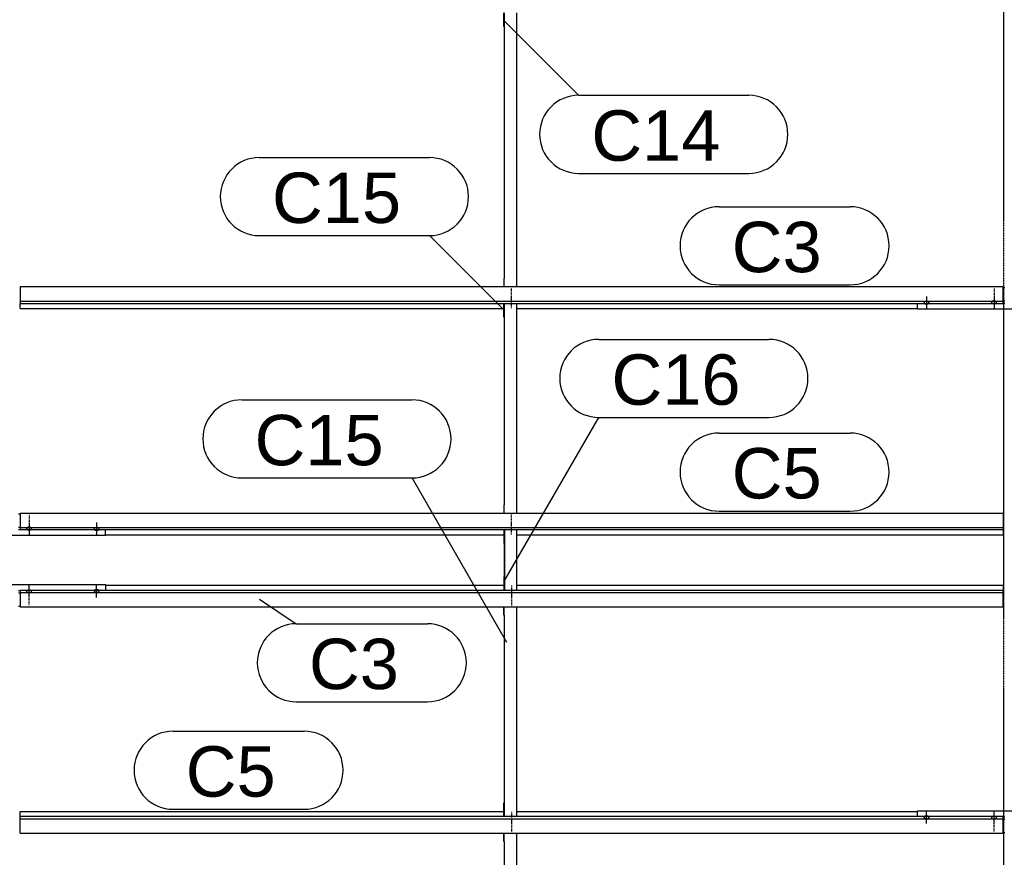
# Model space of a CAD drawing. Header units: millimetres. Extents: x -4888 to 73862, y -29046 to 15504.
# Tile 63 of 111: x 31501 to 35001, y 4238 to 7215. Entities that reach past the tile are written whole.
import ezdxf

# ---------------------------------------------------------------- set-up
doc = ezdxf.new("R2010")
doc.units = ezdxf.units.MM
doc.linetypes.add('DXK_LINE_DOT2', pattern=[3.9198, 1.9599, -1.9599])
doc.linetypes.add('DXK_LINE_DOT3', pattern=[5.9187, 2.979, -0.9799, 0.9799, -0.9799])
doc.styles.add('Arial', font='ARIAL.TTF', dxfattribs={"height": 0.2})

# ---------------------------------------------------------------- blocks, each defined once
blk = doc.blocks.new('Bolt-1953139-17964 - 1282')
at = {"color": 5, "linetype": 'DXK_LINE_DOT2'}
blk.add_line((31535, 5133.9), (31535, 5176.2), dxfattribs=at)
blk = doc.blocks.new('Bolt-1953139-18561 - 1282')
at = {"color": 5, "linetype": 'DXK_LINE_DOT2'}
blk.add_line((33250, 4369.8), (33250, 4327.5), dxfattribs=at)
blk = doc.blocks.new('Bolt-1953139-18585 - 1282')
at = {"color": 5, "linetype": 'DXK_LINE_DOT2'}
blk.add_line((33250, 5386.1), (33250, 5428.4), dxfattribs=at)
blk = doc.blocks.new('Bolt-1953139-17987 - 1282')
at = {"color": 5, "linetype": 'DXK_LINE_DOT2'}
blk.add_line((34965, 4329.6), (34965, 4371.9), dxfattribs=at)
blk = doc.blocks.new('Part-1953139-17135 - 1282')
at = {"color": 3, "linetype": 'Continuous'}
for p, q in [((31503, 5461.2), (34997, 5461.2)), ((31503, 5461.2), (31503, 5402.9)), ((34997, 5461.2), (34997, 5402.9)), ((31503, 5410.4), (34997, 5410.4)), ((31503, 5402.9), (34997, 5402.9)), ((34997, 5402.9), (34997, 5384.2)), ((31807, 5384.2), (33222, 5384.2)), ((33269, 5384.2), (34997, 5384.2))]:
    blk.add_line(p, q, dxfattribs=at)
blk = doc.blocks.new('Part-1953139-17134 - 1282')
at = {"color": 3, "linetype": 'Continuous'}
for p, q in [((34997, 6265.5), (31503, 6265.5)), ((31503, 6265.5), (31503, 6207.2)), ((34997, 6207.2), (34997, 6265.5)), ((31503, 6214.7), (34997, 6214.7)), ((31503, 6207.2), (34997, 6207.2)), ((31503, 6188.5), (31503, 6207.2)), ((31503, 6188.5), (33222, 6188.5)), ((33269, 6188.5), (34693, 6188.5))]:
    blk.add_line(p, q, dxfattribs=at)
blk = doc.blocks.new('Bolt-1953139-17540 - 1282')
at = {"color": 5, "linetype": 'Continuous'}
for p, q in [((31775, 5427.8), (31775, 5385.4)), ((31766.2, 5406.2), (31766, 5405.7)), ((31766, 5405.7), (31766, 5405.2)), ((31766, 5405.2), (31766, 5404.8)), ((31766, 5404.8), (31766.2, 5404.3)), ((31766.4, 5406.6), (31766.2, 5406.2)), ((31766.2, 5404.3), (31766.4, 5403.9)), ((31766.7, 5407.1), (31766.4, 5406.6)), ((31766.4, 5403.9), (31766.7, 5403.4)), ((31767.1, 5407.5), (31766.7, 5407.1)), ((31766.7, 5403.4), (31767.1, 5403)), ((31767.5, 5407.9), (31767.1, 5407.5)), ((31767.1, 5403), (31767.5, 5402.6)), ((31768, 5408.3), (31767.5, 5407.9)), ((31767.5, 5402.6), (31768, 5402.2)), ((31768.6, 5408.6), (31768, 5408.3)), ((31768, 5402.2), (31768.6, 5401.9)), ((31769.3, 5408.9), (31768.6, 5408.6)), ((31768.6, 5401.9), (31769.3, 5401.5)), ((31770, 5409.2), (31769.3, 5408.9)), ((31769.3, 5401.5), (31770, 5401.3)), ((31770.8, 5409.5), (31770, 5409.2)), ((31770, 5401.3), (31770.8, 5401)), ((31771.6, 5409.7), (31770.8, 5409.5)), ((31770.8, 5401), (31771.6, 5400.8)), ((31772.4, 5409.8), (31771.6, 5409.7)), ((31771.6, 5400.8), (31772.4, 5400.7)), ((31773.2, 5409.9), (31772.4, 5409.8)), ((31772.4, 5400.7), (31773.2, 5400.5)), ((31774.1, 5410), (31773.2, 5409.9)), ((31773.2, 5400.5), (31774.1, 5400.5)), ((31775, 5410), (31774.1, 5410)), ((31774.1, 5400.5), (31775, 5400.5)), ((31775.9, 5410), (31775, 5410)), ((31775, 5400.5), (31775.9, 5400.5)), ((31776.8, 5409.9), (31775.9, 5410)), ((31775.9, 5400.5), (31776.8, 5400.5)), ((31777.6, 5409.8), (31776.8, 5409.9)), ((31776.8, 5400.5), (31777.6, 5400.7)), ((31778.4, 5409.7), (31777.6, 5409.8)), ((31777.6, 5400.7), (31778.4, 5400.8)), ((31779.2, 5409.5), (31778.4, 5409.7)), ((31778.4, 5400.8), (31779.2, 5401)), ((31780, 5409.2), (31779.2, 5409.5)), ((31779.2, 5401), (31780, 5401.3)), ((31780.7, 5408.9), (31780, 5409.2)), ((31780, 5401.3), (31780.7, 5401.5)), ((31781.4, 5408.6), (31780.7, 5408.9)), ((31780.7, 5401.5), (31781.4, 5401.9)), ((31782, 5408.3), (31781.4, 5408.6)), ((31781.4, 5401.9), (31782, 5402.2)), ((31782.5, 5407.9), (31782, 5408.3)), ((31782, 5402.2), (31782.5, 5402.6)), ((31782.9, 5407.5), (31782.5, 5407.9)), ((31782.5, 5402.6), (31782.9, 5403)), ((31783.3, 5407.1), (31782.9, 5407.5)), ((31782.9, 5403), (31783.3, 5403.4)), ((31783.6, 5406.6), (31783.3, 5407.1)), ((31783.3, 5403.4), (31783.6, 5403.9)), ((31783.8, 5406.2), (31783.6, 5406.6)), ((31783.6, 5403.9), (31783.8, 5404.3)), ((31784, 5405.7), (31783.8, 5406.2)), ((31783.8, 5404.3), (31784, 5404.8)), ((31784, 5405.2), (31784, 5405.7)), ((31784, 5404.8), (31784, 5405.2))]:
    blk.add_line(p, q, dxfattribs=at)
blk = doc.blocks.new('Bolt-1953139-17989 - 1282')
at = {"color": 5, "linetype": 'Continuous'}
for p, q in [((34716.2, 4381.4), (34716, 4380.9)), ((34716, 4380.9), (34716, 4380.5)), ((34716, 4380.5), (34716, 4380)), ((34716, 4380), (34716.2, 4379.5)), ((34716.4, 4381.9), (34716.2, 4381.4)), ((34716.2, 4379.5), (34716.4, 4379.1)), ((34716.7, 4382.3), (34716.4, 4381.9)), ((34716.4, 4379.1), (34716.7, 4378.6)), ((34717.1, 4382.7), (34716.7, 4382.3)), ((34716.7, 4378.6), (34717.1, 4378.2)), ((34717.5, 4383.1), (34717.1, 4382.7)), ((34717.1, 4378.2), (34717.5, 4377.8)), ((34718, 4383.5), (34717.5, 4383.1)), ((34717.5, 4377.8), (34718, 4377.4)), ((34718.6, 4383.9), (34718, 4383.5)), ((34718, 4377.4), (34718.6, 4377.1)), ((34719.3, 4384.2), (34718.6, 4383.9)), ((34718.6, 4377.1), (34719.3, 4376.8)), ((34720, 4384.5), (34719.3, 4384.2)), ((34719.3, 4376.8), (34720, 4376.5)), ((34720.8, 4384.7), (34720, 4384.5)), ((34720, 4376.5), (34720.8, 4376.3)), ((34721.6, 4384.9), (34720.8, 4384.7)), ((34720.8, 4376.3), (34721.6, 4376.1)), ((34722.4, 4385.1), (34721.6, 4384.9)), ((34721.6, 4376.1), (34722.4, 4375.9)), ((34723.2, 4385.2), (34722.4, 4385.1)), ((34722.4, 4375.9), (34723.2, 4375.8)), ((34724.1, 4385.2), (34723.2, 4385.2)), ((34723.2, 4375.8), (34724.1, 4375.7)), ((34725, 4385.3), (34724.1, 4385.2)), ((34724.1, 4375.7), (34725, 4375.7)), ((34725, 4358), (34725, 4400.3)), ((34725.9, 4385.2), (34725, 4385.3)), ((34725, 4375.7), (34725.9, 4375.7)), ((34726.8, 4385.2), (34725.9, 4385.2)), ((34725.9, 4375.7), (34726.8, 4375.8)), ((34727.6, 4385.1), (34726.8, 4385.2)), ((34726.8, 4375.8), (34727.6, 4375.9)), ((34728.4, 4384.9), (34727.6, 4385.1)), ((34727.6, 4375.9), (34728.4, 4376.1)), ((34729.2, 4384.7), (34728.4, 4384.9)), ((34728.4, 4376.1), (34729.2, 4376.3)), ((34730, 4384.5), (34729.2, 4384.7)), ((34729.2, 4376.3), (34730, 4376.5)), ((34730.7, 4384.2), (34730, 4384.5)), ((34730, 4376.5), (34730.7, 4376.8)), ((34731.4, 4383.9), (34730.7, 4384.2)), ((34730.7, 4376.8), (34731.4, 4377.1)), ((34732, 4383.5), (34731.4, 4383.9)), ((34731.4, 4377.1), (34732, 4377.4)), ((34732.5, 4383.1), (34732, 4383.5)), ((34732, 4377.4), (34732.5, 4377.8)), ((34732.9, 4382.7), (34732.5, 4383.1)), ((34732.5, 4377.8), (34732.9, 4378.2)), ((34733.3, 4382.3), (34732.9, 4382.7)), ((34732.9, 4378.2), (34733.3, 4378.6)), ((34733.6, 4381.9), (34733.3, 4382.3)), ((34733.3, 4378.6), (34733.6, 4379.1)), ((34733.8, 4381.4), (34733.6, 4381.9)), ((34733.6, 4379.1), (34733.8, 4379.5)), ((34734, 4380.9), (34733.8, 4381.4)), ((34733.8, 4379.5), (34734, 4380)), ((34734, 4380.5), (34734, 4380.9)), ((34734, 4380), (34734, 4380.5))]:
    blk.add_line(p, q, dxfattribs=at)
blk = doc.blocks.new('Part-1953139-17127 - 1282')
at = {"color": 3, "linetype": 'Continuous'}
for p, q in [((31503, 4382.8), (31503, 4401.5)), ((31503, 4401.5), (33222, 4401.5)), ((31503, 4324.5), (31503, 4382.8)), ((34997, 4382.8), (31503, 4382.8)), ((31503, 4375.3), (34997, 4375.3)), ((33269, 4401.5), (34693, 4401.5)), ((34997, 4324.5), (34997, 4382.8)), ((31503, 4324.5), (34997, 4324.5))]:
    blk.add_line(p, q, dxfattribs=at)
blk = doc.blocks.new('GridLine-1953139-4951 - 1282')
at = {"color": 174, "linetype": 'DXK_LINE_DOT3'}
blk.add_line((35000, -1750), (35000, 12340), dxfattribs=at)
blk = doc.blocks.new('Part-1953139-17128 - 1282')
at = {"color": 3, "linetype": 'Continuous'}
for p, q in [((31503, 5187.1), (31503, 5128.8)), ((34997, 5187.1), (31503, 5187.1)), ((31807, 5205.8), (33222, 5205.8)), ((33269, 5205.8), (34997, 5205.8)), ((34997, 5205.8), (34997, 5187.1)), ((34997, 5128.8), (34997, 5187.1)), ((31503, 5179.6), (34997, 5179.6)), ((31503, 5128.8), (34997, 5128.8))]:
    blk.add_line(p, q, dxfattribs=at)
blk = doc.blocks.new('Part-1953139-17535 - 1282')
at = {"color": 3, "linetype": 'Continuous'}
for p, q in [((31497, 5458.8), (31503, 5458.8)), ((31193, 5381.8), (31193, 5402.9)), ((31497, 5412.2), (31503, 5412.2)), ((31497, 5403.7), (31503, 5403.7)), ((31807, 5381.8), (31807, 5402.9)), ((31807, 5381.8), (31193, 5381.8))]:
    blk.add_line(p, q, dxfattribs=at)
blk = doc.blocks.new('Bolt-1953139-17536 - 1282')
at = {"color": 5, "linetype": 'Continuous'}
for p, q in [((31535, 5426.3), (31535, 5384)), ((31526.2, 5407.5), (31526, 5407.1)), ((31526, 5407.1), (31526, 5406.6)), ((31526, 5406.6), (31526, 5406.1)), ((31526, 5406.1), (31526.2, 5405.7)), ((31526.4, 5408), (31526.2, 5407.5)), ((31526.2, 5405.7), (31526.4, 5405.2)), ((31526.7, 5408.4), (31526.4, 5408)), ((31526.4, 5405.2), (31526.7, 5404.8)), ((31527.1, 5408.9), (31526.7, 5408.4)), ((31526.7, 5404.8), (31527.1, 5404.3)), ((31527.5, 5409.3), (31527.1, 5408.9)), ((31527.1, 5404.3), (31527.5, 5403.9)), ((31528, 5409.6), (31527.5, 5409.3)), ((31527.5, 5403.9), (31528, 5403.6)), ((31528.6, 5410), (31528, 5409.6)), ((31528, 5403.6), (31528.6, 5403.2)), ((31529.3, 5410.3), (31528.6, 5410)), ((31528.6, 5403.2), (31529.3, 5402.9)), ((31530, 5410.6), (31529.3, 5410.3)), ((31529.3, 5402.9), (31530, 5402.6)), ((31530.8, 5410.8), (31530, 5410.6)), ((31530, 5402.6), (31530.8, 5402.4)), ((31531.6, 5411), (31530.8, 5410.8)), ((31530.8, 5402.4), (31531.6, 5402.2)), ((31532.4, 5411.2), (31531.6, 5411)), ((31531.6, 5402.2), (31532.4, 5402)), ((31533.2, 5411.3), (31532.4, 5411.2)), ((31532.4, 5402), (31533.2, 5401.9)), ((31534.1, 5411.4), (31533.2, 5411.3)), ((31533.2, 5401.9), (31534.1, 5401.8)), ((31535, 5411.4), (31534.1, 5411.4)), ((31534.1, 5401.8), (31535, 5401.8)), ((31535.9, 5411.4), (31535, 5411.4)), ((31535, 5401.8), (31535.9, 5401.8)), ((31536.8, 5411.3), (31535.9, 5411.4)), ((31535.9, 5401.8), (31536.8, 5401.9)), ((31537.6, 5411.2), (31536.8, 5411.3)), ((31536.8, 5401.9), (31537.6, 5402)), ((31538.4, 5411), (31537.6, 5411.2)), ((31537.6, 5402), (31538.4, 5402.2)), ((31539.2, 5410.8), (31538.4, 5411)), ((31538.4, 5402.2), (31539.2, 5402.4)), ((31540, 5410.6), (31539.2, 5410.8)), ((31539.2, 5402.4), (31540, 5402.6)), ((31540.7, 5410.3), (31540, 5410.6)), ((31540, 5402.6), (31540.7, 5402.9)), ((31541.4, 5410), (31540.7, 5410.3)), ((31540.7, 5402.9), (31541.4, 5403.2)), ((31542, 5409.6), (31541.4, 5410)), ((31541.4, 5403.2), (31542, 5403.6)), ((31542.5, 5409.3), (31542, 5409.6)), ((31542, 5403.6), (31542.5, 5403.9)), ((31542.9, 5408.9), (31542.5, 5409.3)), ((31542.5, 5403.9), (31542.9, 5404.3)), ((31543.3, 5408.4), (31542.9, 5408.9)), ((31542.9, 5404.3), (31543.3, 5404.8)), ((31543.6, 5408), (31543.3, 5408.4)), ((31543.3, 5404.8), (31543.6, 5405.2)), ((31543.8, 5407.5), (31543.6, 5408)), ((31543.6, 5405.2), (31543.8, 5405.7)), ((31544, 5407.1), (31543.8, 5407.5)), ((31543.8, 5405.7), (31544, 5406.1)), ((31544, 5406.6), (31544, 5407.1)), ((31544, 5406.1), (31544, 5406.6))]:
    blk.add_line(p, q, dxfattribs=at)
blk = doc.blocks.new('Bolt-1953139-17537 - 1282')
at = {"color": 5, "linetype": 'DXK_LINE_DOT2'}
blk.add_line((31535, 5456.1), (31535, 5413.8), dxfattribs=at)
blk = doc.blocks.new('Part-1953139-17752 - 1282')
at = {"color": 3, "linetype": 'Continuous'}
for p, q in [((34997, 6263), (35003, 6263)), ((34693, 6186.1), (34693, 6207.2)), ((34997, 6216.5), (35003, 6216.5)), ((34997, 6208), (35003, 6208)), ((35307, 6186.1), (35307, 6207.2)), ((35307, 6186.1), (34693, 6186.1))]:
    blk.add_line(p, q, dxfattribs=at)
blk = doc.blocks.new('Bolt-1953139-17753 - 1282')
at = {"color": 5, "linetype": 'Continuous'}
for p, q in [((34965, 6230.6), (34965, 6188.3)), ((34956.2, 6211.8), (34956, 6211.3)), ((34956, 6211.3), (34956, 6210.9)), ((34956, 6210.9), (34956, 6210.4)), ((34956, 6210.4), (34956.2, 6209.9)), ((34956.4, 6212.3), (34956.2, 6211.8)), ((34956.2, 6209.9), (34956.4, 6209.5)), ((34956.7, 6212.7), (34956.4, 6212.3)), ((34956.4, 6209.5), (34956.7, 6209)), ((34957.1, 6213.1), (34956.7, 6212.7)), ((34956.7, 6209), (34957.1, 6208.6)), ((34957.5, 6213.5), (34957.1, 6213.1)), ((34957.1, 6208.6), (34957.5, 6208.2)), ((34958, 6213.9), (34957.5, 6213.5)), ((34957.5, 6208.2), (34958, 6207.8)), ((34958.6, 6214.3), (34958, 6213.9)), ((34958, 6207.8), (34958.6, 6207.5)), ((34959.3, 6214.6), (34958.6, 6214.3)), ((34958.6, 6207.5), (34959.3, 6207.2)), ((34960, 6214.9), (34959.3, 6214.6)), ((34959.3, 6207.2), (34960, 6206.9)), ((34960.8, 6215.1), (34960, 6214.9)), ((34960, 6206.9), (34960.8, 6206.7)), ((34961.6, 6215.3), (34960.8, 6215.1)), ((34960.8, 6206.7), (34961.6, 6206.4)), ((34962.4, 6215.5), (34961.6, 6215.3)), ((34961.6, 6206.4), (34962.4, 6206.3)), ((34963.2, 6215.6), (34962.4, 6215.5)), ((34962.4, 6206.3), (34963.2, 6206.2)), ((34964.1, 6215.6), (34963.2, 6215.6)), ((34963.2, 6206.2), (34964.1, 6206.1)), ((34965, 6215.7), (34964.1, 6215.6)), ((34964.1, 6206.1), (34965, 6206.1)), ((34965.9, 6215.6), (34965, 6215.7)), ((34965, 6206.1), (34965.9, 6206.1)), ((34966.8, 6215.6), (34965.9, 6215.6)), ((34965.9, 6206.1), (34966.8, 6206.2)), ((34967.6, 6215.5), (34966.8, 6215.6)), ((34966.8, 6206.2), (34967.6, 6206.3)), ((34968.4, 6215.3), (34967.6, 6215.5)), ((34967.6, 6206.3), (34968.4, 6206.4)), ((34969.2, 6215.1), (34968.4, 6215.3)), ((34968.4, 6206.4), (34969.2, 6206.7)), ((34970, 6214.9), (34969.2, 6215.1)), ((34969.2, 6206.7), (34970, 6206.9)), ((34970.7, 6214.6), (34970, 6214.9)), ((34970, 6206.9), (34970.7, 6207.2)), ((34971.4, 6214.3), (34970.7, 6214.6)), ((34970.7, 6207.2), (34971.4, 6207.5)), ((34972, 6213.9), (34971.4, 6214.3)), ((34971.4, 6207.5), (34972, 6207.8)), ((34972.5, 6213.5), (34972, 6213.9)), ((34972, 6207.8), (34972.5, 6208.2)), ((34972.9, 6213.1), (34972.5, 6213.5)), ((34972.5, 6208.2), (34972.9, 6208.6)), ((34973.3, 6212.7), (34972.9, 6213.1)), ((34972.9, 6208.6), (34973.3, 6209)), ((34973.6, 6212.3), (34973.3, 6212.7)), ((34973.3, 6209), (34973.6, 6209.5)), ((34973.8, 6211.8), (34973.6, 6212.3)), ((34973.6, 6209.5), (34973.8, 6209.9)), ((34974, 6211.3), (34973.8, 6211.8)), ((34973.8, 6209.9), (34974, 6210.4)), ((34974, 6210.9), (34974, 6211.3)), ((34974, 6210.4), (34974, 6210.9))]:
    blk.add_line(p, q, dxfattribs=at)
blk = doc.blocks.new('Bolt-1953139-17754 - 1282')
at = {"color": 5, "linetype": 'DXK_LINE_DOT2'}
blk.add_line((34965, 6260.4), (34965, 6218.1), dxfattribs=at)
blk = doc.blocks.new('Bolt-1953139-17757 - 1282')
at = {"color": 5, "linetype": 'Continuous'}
for p, q in [((34725, 6232), (34725, 6189.7)), ((34716.2, 6210.5), (34716, 6210)), ((34716, 6210), (34716, 6209.5)), ((34716, 6209.5), (34716, 6209.1)), ((34716, 6209.1), (34716.2, 6208.6)), ((34716.4, 6210.9), (34716.2, 6210.5)), ((34716.2, 6208.6), (34716.4, 6208.1)), ((34716.7, 6211.4), (34716.4, 6210.9)), ((34716.4, 6208.1), (34716.7, 6207.7)), ((34717.1, 6211.8), (34716.7, 6211.4)), ((34716.7, 6207.7), (34717.1, 6207.3)), ((34717.5, 6212.2), (34717.1, 6211.8)), ((34717.1, 6207.3), (34717.5, 6206.9)), ((34718, 6212.6), (34717.5, 6212.2)), ((34717.5, 6206.9), (34718, 6206.5)), ((34718.6, 6212.9), (34718, 6212.6)), ((34718, 6206.5), (34718.6, 6206.1)), ((34719.3, 6213.2), (34718.6, 6212.9)), ((34718.6, 6206.1), (34719.3, 6205.8)), ((34720, 6213.5), (34719.3, 6213.2)), ((34719.3, 6205.8), (34720, 6205.5)), ((34720.8, 6213.7), (34720, 6213.5)), ((34720, 6205.5), (34720.8, 6205.3)), ((34721.6, 6213.9), (34720.8, 6213.7)), ((34720.8, 6205.3), (34721.6, 6205.1)), ((34722.4, 6214.1), (34721.6, 6213.9)), ((34721.6, 6205.1), (34722.4, 6204.9)), ((34723.2, 6214.2), (34722.4, 6214.1)), ((34722.4, 6204.9), (34723.2, 6204.8)), ((34724.1, 6214.3), (34723.2, 6214.2)), ((34723.2, 6204.8), (34724.1, 6204.8)), ((34725, 6214.3), (34724.1, 6214.3)), ((34724.1, 6204.8), (34725, 6204.7)), ((34725.9, 6214.3), (34725, 6214.3)), ((34725, 6204.7), (34725.9, 6204.8)), ((34726.8, 6214.2), (34725.9, 6214.3)), ((34725.9, 6204.8), (34726.8, 6204.8)), ((34727.6, 6214.1), (34726.8, 6214.2)), ((34726.8, 6204.8), (34727.6, 6204.9)), ((34728.4, 6213.9), (34727.6, 6214.1)), ((34727.6, 6204.9), (34728.4, 6205.1)), ((34729.2, 6213.7), (34728.4, 6213.9)), ((34728.4, 6205.1), (34729.2, 6205.3)), ((34730, 6213.5), (34729.2, 6213.7)), ((34729.2, 6205.3), (34730, 6205.5)), ((34730.7, 6213.2), (34730, 6213.5)), ((34730, 6205.5), (34730.7, 6205.8)), ((34731.4, 6212.9), (34730.7, 6213.2)), ((34730.7, 6205.8), (34731.4, 6206.1)), ((34732, 6212.6), (34731.4, 6212.9)), ((34731.4, 6206.1), (34732, 6206.5)), ((34732.5, 6212.2), (34732, 6212.6)), ((34732, 6206.5), (34732.5, 6206.9)), ((34732.9, 6211.8), (34732.5, 6212.2)), ((34732.5, 6206.9), (34732.9, 6207.3)), ((34733.3, 6211.4), (34732.9, 6211.8)), ((34732.9, 6207.3), (34733.3, 6207.7)), ((34733.6, 6210.9), (34733.3, 6211.4)), ((34733.3, 6207.7), (34733.6, 6208.1)), ((34733.8, 6210.5), (34733.6, 6210.9)), ((34733.6, 6208.1), (34733.8, 6208.6)), ((34734, 6210), (34733.8, 6210.5)), ((34733.8, 6208.6), (34734, 6209.1)), ((34734, 6209.5), (34734, 6210)), ((34734, 6209.1), (34734, 6209.5))]:
    blk.add_line(p, q, dxfattribs=at)
blk = doc.blocks.new('Part-1953139-17962 - 1282')
at = {"color": 3, "linetype": 'Continuous'}
for p, q in [((31193, 5187.1), (31193, 5208.2)), ((31193, 5208.2), (31807, 5208.2)), ((31497, 5186.3), (31503, 5186.3)), ((31807, 5208.2), (31807, 5187.1)), ((31497, 5177.8), (31503, 5177.8)), ((31497, 5131.2), (31503, 5131.2))]:
    blk.add_line(p, q, dxfattribs=at)
blk = doc.blocks.new('Bolt-1953139-17963 - 1282')
at = {"color": 5, "linetype": 'Continuous'}
for p, q in [((31526.2, 5184.3), (31526, 5183.9)), ((31526, 5183.9), (31526, 5183.4)), ((31526, 5183.4), (31526, 5182.9)), ((31526, 5182.9), (31526.2, 5182.5)), ((31526.4, 5184.8), (31526.2, 5184.3)), ((31526.2, 5182.5), (31526.4, 5182)), ((31526.7, 5185.2), (31526.4, 5184.8)), ((31526.4, 5182), (31526.7, 5181.6)), ((31527.1, 5185.7), (31526.7, 5185.2)), ((31526.7, 5181.6), (31527.1, 5181.1)), ((31527.5, 5186.1), (31527.1, 5185.7)), ((31527.1, 5181.1), (31527.5, 5180.7)), ((31528, 5186.4), (31527.5, 5186.1)), ((31527.5, 5180.7), (31528, 5180.4)), ((31528.6, 5186.8), (31528, 5186.4)), ((31528, 5180.4), (31528.6, 5180)), ((31529.3, 5187.1), (31528.6, 5186.8)), ((31528.6, 5180), (31529.3, 5179.7)), ((31530, 5187.4), (31529.3, 5187.1)), ((31530.8, 5187.6), (31530, 5187.4)), ((31531.6, 5187.8), (31530.8, 5187.6)), ((31532.4, 5188), (31531.6, 5187.8)), ((31533.2, 5188.1), (31532.4, 5188)), ((31534.1, 5188.2), (31533.2, 5188.1)), ((31535, 5188.2), (31534.1, 5188.2)), ((31535, 5163.7), (31535, 5206)), ((31535.9, 5188.2), (31535, 5188.2)), ((31536.8, 5188.1), (31535.9, 5188.2)), ((31537.6, 5188), (31536.8, 5188.1)), ((31538.4, 5187.8), (31537.6, 5188)), ((31539.2, 5187.6), (31538.4, 5187.8)), ((31540, 5187.4), (31539.2, 5187.6)), ((31540.7, 5187.1), (31540, 5187.4)), ((31541.4, 5186.8), (31540.7, 5187.1)), ((31540.7, 5179.7), (31541.4, 5180)), ((31542, 5186.4), (31541.4, 5186.8)), ((31541.4, 5180), (31542, 5180.4)), ((31542.5, 5186.1), (31542, 5186.4)), ((31542, 5180.4), (31542.5, 5180.7)), ((31542.9, 5185.7), (31542.5, 5186.1)), ((31542.5, 5180.7), (31542.9, 5181.1)), ((31543.3, 5185.2), (31542.9, 5185.7)), ((31542.9, 5181.1), (31543.3, 5181.6)), ((31543.6, 5184.8), (31543.3, 5185.2)), ((31543.3, 5181.6), (31543.6, 5182)), ((31543.8, 5184.3), (31543.6, 5184.8)), ((31543.6, 5182), (31543.8, 5182.5)), ((31544, 5183.9), (31543.8, 5184.3)), ((31543.8, 5182.5), (31544, 5182.9)), ((31544, 5183.4), (31544, 5183.9)), ((31544, 5182.9), (31544, 5183.4)), ((31529.3, 5179.7), (31530, 5179.4)), ((31530, 5179.4), (31530.8, 5179.2)), ((31530.8, 5179.2), (31531.6, 5179)), ((31531.6, 5179), (31532.4, 5178.8)), ((31532.4, 5178.8), (31533.2, 5178.7)), ((31533.2, 5178.7), (31534.1, 5178.6)), ((31534.1, 5178.6), (31535, 5178.6)), ((31535, 5178.6), (31535.9, 5178.6)), ((31535.9, 5178.6), (31536.8, 5178.7)), ((31536.8, 5178.7), (31537.6, 5178.8)), ((31537.6, 5178.8), (31538.4, 5179)), ((31538.4, 5179), (31539.2, 5179.2)), ((31539.2, 5179.2), (31540, 5179.4)), ((31540, 5179.4), (31540.7, 5179.7))]:
    blk.add_line(p, q, dxfattribs=at)
blk = doc.blocks.new('Bolt-1953139-17967 - 1282')
at = {"color": 5, "linetype": 'Continuous'}
for p, q in [((31766.2, 5185.7), (31766, 5185.2)), ((31766, 5185.2), (31766, 5184.8)), ((31766, 5184.8), (31766, 5184.3)), ((31766, 5184.3), (31766.2, 5183.8)), ((31766.4, 5186.1), (31766.2, 5185.7)), ((31766.2, 5183.8), (31766.4, 5183.4)), ((31766.7, 5186.6), (31766.4, 5186.1)), ((31766.4, 5183.4), (31766.7, 5182.9)), ((31767.1, 5187), (31766.7, 5186.6)), ((31766.7, 5182.9), (31767.1, 5182.5)), ((31767.5, 5187.4), (31767.1, 5187)), ((31767.1, 5182.5), (31767.5, 5182.1)), ((31768, 5187.8), (31767.5, 5187.4)), ((31767.5, 5182.1), (31768, 5181.7)), ((31768.6, 5188.1), (31768, 5187.8)), ((31768, 5181.7), (31768.6, 5181.4)), ((31769.3, 5188.5), (31768.6, 5188.1)), ((31768.6, 5181.4), (31769.3, 5181.1)), ((31770, 5188.7), (31769.3, 5188.5)), ((31769.3, 5181.1), (31770, 5180.8)), ((31770.8, 5189), (31770, 5188.7)), ((31770, 5180.8), (31770.8, 5180.5)), ((31771.6, 5189.2), (31770.8, 5189)), ((31770.8, 5180.5), (31771.6, 5180.3)), ((31772.4, 5189.3), (31771.6, 5189.2)), ((31771.6, 5180.3), (31772.4, 5180.2)), ((31773.2, 5189.5), (31772.4, 5189.3)), ((31772.4, 5180.2), (31773.2, 5180.1)), ((31774.1, 5189.5), (31773.2, 5189.5)), ((31773.2, 5180.1), (31774.1, 5180)), ((31775, 5189.5), (31774.1, 5189.5)), ((31775, 5162.2), (31775, 5204.6)), ((31775.9, 5189.5), (31775, 5189.5)), ((31776.8, 5189.5), (31775.9, 5189.5)), ((31775.9, 5180), (31776.8, 5180.1)), ((31777.6, 5189.3), (31776.8, 5189.5)), ((31776.8, 5180.1), (31777.6, 5180.2)), ((31778.4, 5189.2), (31777.6, 5189.3)), ((31777.6, 5180.2), (31778.4, 5180.3)), ((31779.2, 5189), (31778.4, 5189.2)), ((31778.4, 5180.3), (31779.2, 5180.5)), ((31780, 5188.7), (31779.2, 5189)), ((31779.2, 5180.5), (31780, 5180.8)), ((31780.7, 5188.5), (31780, 5188.7)), ((31780, 5180.8), (31780.7, 5181.1)), ((31781.4, 5188.1), (31780.7, 5188.5)), ((31780.7, 5181.1), (31781.4, 5181.4)), ((31782, 5187.8), (31781.4, 5188.1)), ((31781.4, 5181.4), (31782, 5181.7)), ((31782.5, 5187.4), (31782, 5187.8)), ((31782, 5181.7), (31782.5, 5182.1)), ((31782.9, 5187), (31782.5, 5187.4)), ((31782.5, 5182.1), (31782.9, 5182.5)), ((31783.3, 5186.6), (31782.9, 5187)), ((31782.9, 5182.5), (31783.3, 5182.9)), ((31783.6, 5186.1), (31783.3, 5186.6)), ((31783.3, 5182.9), (31783.6, 5183.4)), ((31783.8, 5185.7), (31783.6, 5186.1)), ((31783.6, 5183.4), (31783.8, 5183.8)), ((31784, 5185.2), (31783.8, 5185.7)), ((31783.8, 5183.8), (31784, 5184.3)), ((31784, 5184.8), (31784, 5185.2)), ((31784, 5184.3), (31784, 5184.8)), ((31774.1, 5180), (31775, 5180)), ((31775, 5180), (31775.9, 5180))]:
    blk.add_line(p, q, dxfattribs=at)
blk = doc.blocks.new('Part-1953139-17983 - 1282')
at = {"color": 3, "linetype": 'Continuous'}
for p, q in [((34693, 4382.8), (34693, 4403.9)), ((34693, 4403.9), (35307, 4403.9)), ((34997, 4382), (35003, 4382)), ((35307, 4403.9), (35307, 4382.8)), ((34997, 4373.5), (35003, 4373.5)), ((34997, 4327), (35003, 4327))]:
    blk.add_line(p, q, dxfattribs=at)
blk = doc.blocks.new('Bolt-1953139-17986 - 1282')
at = {"color": 5, "linetype": 'Continuous'}
for p, q in [((34956.2, 4380.1), (34956, 4379.6)), ((34956, 4379.6), (34956, 4379.1)), ((34956, 4379.1), (34956, 4378.7)), ((34956, 4378.7), (34956.2, 4378.2)), ((34956.4, 4380.5), (34956.2, 4380.1)), ((34956.2, 4378.2), (34956.4, 4377.7)), ((34956.7, 4381), (34956.4, 4380.5)), ((34956.4, 4377.7), (34956.7, 4377.3)), ((34957.1, 4381.4), (34956.7, 4381)), ((34956.7, 4377.3), (34957.1, 4376.9)), ((34957.5, 4381.8), (34957.1, 4381.4)), ((34957.1, 4376.9), (34957.5, 4376.5)), ((34958, 4382.2), (34957.5, 4381.8)), ((34957.5, 4376.5), (34958, 4376.1)), ((34958.6, 4382.5), (34958, 4382.2)), ((34958, 4376.1), (34958.6, 4375.7)), ((34959.3, 4382.8), (34958.6, 4382.5)), ((34958.6, 4375.7), (34959.3, 4375.4)), ((34960, 4383.1), (34959.3, 4382.8)), ((34959.3, 4375.4), (34960, 4375.1)), ((34960.8, 4383.3), (34960, 4383.1)), ((34960, 4375.1), (34960.8, 4374.9)), ((34961.6, 4383.6), (34960.8, 4383.3)), ((34962.4, 4383.7), (34961.6, 4383.6)), ((34963.2, 4383.8), (34962.4, 4383.7)), ((34964.1, 4383.9), (34963.2, 4383.8)), ((34965, 4383.9), (34964.1, 4383.9)), ((34965, 4359.4), (34965, 4401.7)), ((34965.9, 4383.9), (34965, 4383.9)), ((34966.8, 4383.8), (34965.9, 4383.9)), ((34967.6, 4383.7), (34966.8, 4383.8)), ((34968.4, 4383.6), (34967.6, 4383.7)), ((34969.2, 4383.3), (34968.4, 4383.6)), ((34970, 4383.1), (34969.2, 4383.3)), ((34969.2, 4374.9), (34970, 4375.1)), ((34970.7, 4382.8), (34970, 4383.1)), ((34970, 4375.1), (34970.7, 4375.4)), ((34971.4, 4382.5), (34970.7, 4382.8)), ((34970.7, 4375.4), (34971.4, 4375.7)), ((34972, 4382.2), (34971.4, 4382.5)), ((34971.4, 4375.7), (34972, 4376.1)), ((34972.5, 4381.8), (34972, 4382.2)), ((34972, 4376.1), (34972.5, 4376.5)), ((34972.9, 4381.4), (34972.5, 4381.8)), ((34972.5, 4376.5), (34972.9, 4376.9)), ((34973.3, 4381), (34972.9, 4381.4)), ((34972.9, 4376.9), (34973.3, 4377.3)), ((34973.6, 4380.5), (34973.3, 4381)), ((34973.3, 4377.3), (34973.6, 4377.7)), ((34973.8, 4380.1), (34973.6, 4380.5)), ((34973.6, 4377.7), (34973.8, 4378.2)), ((34974, 4379.6), (34973.8, 4380.1)), ((34973.8, 4378.2), (34974, 4378.7)), ((34974, 4379.1), (34974, 4379.6)), ((34974, 4378.7), (34974, 4379.1)), ((34960.8, 4374.9), (34961.6, 4374.7)), ((34961.6, 4374.7), (34962.4, 4374.5)), ((34962.4, 4374.5), (34963.2, 4374.4)), ((34963.2, 4374.4), (34964.1, 4374.4)), ((34964.1, 4374.4), (34965, 4374.3)), ((34965, 4374.3), (34965.9, 4374.4)), ((34965.9, 4374.4), (34966.8, 4374.4)), ((34966.8, 4374.4), (34967.6, 4374.5)), ((34967.6, 4374.5), (34968.4, 4374.7)), ((34968.4, 4374.7), (34969.2, 4374.9))]:
    blk.add_line(p, q, dxfattribs=at)
blk = doc.blocks.new('Bolt-1953139-18582 - 1282')
at = {"color": 5, "linetype": 'DXK_LINE_DOT2'}
blk.add_line((33250, 6190.4), (33250, 6232.7), dxfattribs=at)
blk = doc.blocks.new('Part-1953139-18560 - 1282')
at = {"color": 3, "linetype": 'Continuous'}
for p, q in [((33222, 4295), (33222, 4324.5)), ((33224, 4295), (33224, 4324.5)), ((33269, 3349.9), (33269, 4324.5)), ((33222, 4295), (33224, 4295)), ((33224, 4295), (33224, 3349.9)), ((33222, 3349.9), (33222, 3399.3)), ((33222, 3399.3), (33224, 3399.3))]:
    blk.add_line(p, q, dxfattribs=at)
blk = doc.blocks.new('Bolt-1953139-18562 - 1282')
at = {"color": 5, "linetype": 'DXK_LINE_DOT2'}
blk.add_line((33250, 4399.6), (33250, 4357.3), dxfattribs=at)
blk = doc.blocks.new('Part-1953139-18563 - 1282')
at = {"color": 3, "linetype": 'Continuous'}
for p, q in [((33222, 5099.2), (33222, 5128.8)), ((33224, 5099.2), (33224, 5128.8)), ((33269, 4382.8), (33269, 5128.8)), ((33222, 5099.2), (33224, 5099.2)), ((33224, 5099.2), (33224, 4382.8)), ((33222, 4382.8), (33222, 4432.1)), ((33222, 4432.1), (33224, 4432.1))]:
    blk.add_line(p, q, dxfattribs=at)
blk = doc.blocks.new('Bolt-1953139-18564 - 1282')
at = {"color": 5, "linetype": 'DXK_LINE_DOT2'}
blk.add_line((33250, 5174.1), (33250, 5131.8), dxfattribs=at)
blk = doc.blocks.new('Bolt-1953139-18565 - 1282')
at = {"color": 5, "linetype": 'DXK_LINE_DOT2'}
blk.add_line((33250, 5203.9), (33250, 5161.6), dxfattribs=at)
blk = doc.blocks.new('Part-1953139-18580 - 1282')
at = {"color": 3, "linetype": 'Continuous'}
for p, q in [((33222, 7190.7), (33222, 7240.1)), ((33224, 7240.1), (33224, 6295)), ((33269, 6265.5), (33269, 7240.1)), ((33224, 7190.7), (33222, 7190.7)), ((33224, 6295), (33222, 6295)), ((33222, 6295), (33222, 6265.5)), ((33224, 6265.5), (33224, 6295))]:
    blk.add_line(p, q, dxfattribs=at)
blk = doc.blocks.new('Bolt-1953139-18581 - 1282')
at = {"color": 5, "linetype": 'DXK_LINE_DOT2'}
blk.add_line((33250, 6220.2), (33250, 6262.5), dxfattribs=at)
blk = doc.blocks.new('Part-1953139-18583 - 1282')
at = {"color": 3, "linetype": 'Continuous'}
for p, q in [((33222, 6157.9), (33222, 6207.2)), ((33224, 6207.2), (33224, 5490.8)), ((33269, 5461.2), (33269, 6207.2)), ((33224, 6157.9), (33222, 6157.9)), ((33224, 5490.8), (33222, 5490.8)), ((33222, 5490.8), (33222, 5461.2)), ((33224, 5461.2), (33224, 5490.8))]:
    blk.add_line(p, q, dxfattribs=at)
blk = doc.blocks.new('Bolt-1953139-18584 - 1282')
at = {"color": 5, "linetype": 'DXK_LINE_DOT2'}
blk.add_line((33250, 5415.9), (33250, 5458.2), dxfattribs=at)
blk = doc.blocks.new('Part-1953139-18915 - 1282')
at = {"color": 3, "linetype": 'Continuous'}
for p, q in [((33222, 5402.9), (33222, 5353.6)), ((33224, 5402.9), (33224, 5193.4)), ((33226, 5187.1), (33226, 5402.9)), ((33269, 5187.1), (33269, 5402.9)), ((33222, 5353.6), (33224, 5353.6)), ((33224, 5236.4), (33222, 5236.4)), ((33222, 5236.4), (33222, 5187.1)), ((33224, 5187.1), (33224, 5193.4))]:
    blk.add_line(p, q, dxfattribs=at)
blk = doc.blocks.new('Mark-1953139-19303 - 1282')
at = {"color": 136, "linetype": 'Continuous'}
for p, q in [((33987.5, 5746.2), (34453.2, 5746.2)), ((33987.5, 5468.7), (34453.2, 5468.7))]:
    blk.add_line(p, q, dxfattribs=at)
for centre, radius, start, end in [((33987.5, 5607.4), 138.7, 90, 270), ((34453.2, 5607.4), 138.8, 270, 90)]:
    blk.add_arc(centre, radius, start, end, dxfattribs=at)
at = {"color": 0}
blk.add_wipeout([(34352, 5513.7), (34352, 5701.2), (34032.5, 5701.2), (34032.5, 5513.7)], dxfattribs=at)
blk.add_wipeout([(34352, 5513.7), (34352, 5701.2), (34032.5, 5701.2), (34032.5, 5513.7)], dxfattribs=at)
at = {"color": 2, "style": 'Arial'}
blk.add_text('C5', height=179.08, dxfattribs=at).set_placement((34032.5, 5513.7))
blk = doc.blocks.new('Mark-1953139-19295 - 1282')
at = {"color": 136, "linetype": 'Continuous'}
for p, q in [((32046.7, 4686.5), (32512.5, 4686.5)), ((32046.7, 4409), (32512.5, 4409))]:
    blk.add_line(p, q, dxfattribs=at)
for centre, start, end in [((32046.7, 4547.7), 90, 270), ((32512.5, 4547.7), 270, 90)]:
    blk.add_arc(centre, 138.7, start, end, dxfattribs=at)
at = {"color": 0}
blk.add_wipeout([(32411.3, 4454), (32411.3, 4641.5), (32091.7, 4641.5), (32091.7, 4454)], dxfattribs=at)
blk.add_wipeout([(32411.3, 4454), (32411.3, 4641.5), (32091.7, 4641.5), (32091.7, 4454)], dxfattribs=at)
at = {"color": 2, "style": 'Arial'}
blk.add_text('C5', height=179.08, dxfattribs=at).set_placement((32091.7, 4454))
blk = doc.blocks.new('Mark-1953139-19681 - 1282')
at = {"color": 136, "linetype": 'Continuous'}
for p, q in [((32353.3, 6725.3), (32958.1, 6725.3)), ((32353.3, 6447.8), (32958.1, 6447.8)), ((33223.2, 6182.7), (32958.1, 6447.8))]:
    blk.add_line(p, q, dxfattribs=at)
for centre, start, end in [((32353.3, 6586.6), 90, 270), ((32958.1, 6586.6), 270, 90)]:
    blk.add_arc(centre, 138.7, start, end, dxfattribs=at)
at = {"color": 0}
blk.add_wipeout([(32856.8, 6492.8), (32856.8, 6680.3), (32398.3, 6680.3), (32398.3, 6492.8)], dxfattribs=at)
blk.add_wipeout([(32856.8, 6492.8), (32856.8, 6680.3), (32398.3, 6680.3), (32398.3, 6492.8)], dxfattribs=at)
at = {"color": 2, "style": 'Arial'}
blk.add_text('C15', height=179.08, dxfattribs=at).set_placement((32398.3, 6492.8))
blk = doc.blocks.new('Mark-1953139-19787 - 1282')
at = {"color": 136, "linetype": 'Continuous'}
for p, q in [((33560, 6079.2), (34164.7, 6079.2)), ((33222.5, 5217.2), (33560, 5801.7)), ((33560, 5801.7), (34164.7, 5801.7))]:
    blk.add_line(p, q, dxfattribs=at)
for centre, start, end in [((33560, 5940.5), 90, 270), ((34164.7, 5940.5), 270, 90)]:
    blk.add_arc(centre, 138.7, start, end, dxfattribs=at)
at = {"color": 0}
blk.add_wipeout([(34063.5, 5846.7), (34063.5, 6034.2), (33605, 6034.2), (33605, 5846.7)], dxfattribs=at)
blk.add_wipeout([(34063.5, 5846.7), (34063.5, 6034.2), (33605, 6034.2), (33605, 5846.7)], dxfattribs=at)
at = {"color": 2, "style": 'Arial'}
blk.add_text('C16', height=179.08, dxfattribs=at).set_placement((33605, 5846.7))
blk = doc.blocks.new('Mark-1953139-19296 - 1282')
at = {"color": 136, "linetype": 'Continuous'}
for p, q in [((32353.8, 5156.3), (32484.8, 5068.6)), ((32484.8, 5068.6), (32950.6, 5068.6)), ((32484.8, 4791.1), (32950.6, 4791.1))]:
    blk.add_line(p, q, dxfattribs=at)
for centre, start, end in [((32484.8, 4929.8), 90, 270), ((32950.6, 4929.8), 270, 90)]:
    blk.add_arc(centre, 138.7, start, end, dxfattribs=at)
at = {"color": 0}
blk.add_wipeout([(32849.3, 4836.1), (32849.3, 5023.6), (32529.8, 5023.6), (32529.8, 4836.1)], dxfattribs=at)
blk.add_wipeout([(32849.3, 4836.1), (32849.3, 5023.6), (32529.8, 5023.6), (32529.8, 4836.1)], dxfattribs=at)
at = {"color": 2, "style": 'Arial'}
blk.add_text('C3', height=179.08, dxfattribs=at).set_placement((32529.8, 4836.1))
blk = doc.blocks.new('Mark-1953139-19302 - 1282')
at = {"color": 136, "linetype": 'Continuous'}
for p, q in [((33987.5, 6550.5), (34453.2, 6550.5)), ((33987.5, 6273), (34453.2, 6273))]:
    blk.add_line(p, q, dxfattribs=at)
for centre, start, end in [((33987.5, 6411.7), 90, 270), ((34453.2, 6411.7), 270, 90)]:
    blk.add_arc(centre, 138.8, start, end, dxfattribs=at)
at = {"color": 0}
blk.add_wipeout([(34352, 6318), (34352, 6505.5), (34032.5, 6505.5), (34032.5, 6318)], dxfattribs=at)
blk.add_wipeout([(34352, 6318), (34352, 6505.5), (34032.5, 6505.5), (34032.5, 6318)], dxfattribs=at)
at = {"color": 2, "style": 'Arial'}
blk.add_text('C3', height=179.08, dxfattribs=at).set_placement((34032.5, 6318))
blk = doc.blocks.new('Mark-1953139-19675 - 1282')
at = {"color": 136, "linetype": 'Continuous'}
for p, q in [((32291.4, 5864.2), (32896.1, 5864.2)), ((32291.4, 5586.7), (32896.1, 5586.7)), ((33233.6, 5002.1), (32896.1, 5586.7))]:
    blk.add_line(p, q, dxfattribs=at)
for centre, start, end in [((32291.4, 5725.4), 90, 270), ((32896.1, 5725.4), 270, 90)]:
    blk.add_arc(centre, 138.8, start, end, dxfattribs=at)
at = {"color": 0}
blk.add_wipeout([(32794.9, 5631.7), (32794.9, 5819.2), (32336.4, 5819.2), (32336.4, 5631.7)], dxfattribs=at)
blk.add_wipeout([(32794.9, 5631.7), (32794.9, 5819.2), (32336.4, 5819.2), (32336.4, 5631.7)], dxfattribs=at)
at = {"color": 2, "style": 'Arial'}
blk.add_text('C15', height=179.08, dxfattribs=at).set_placement((32336.4, 5631.7))
blk = doc.blocks.new('Mark-1953139-19680 - 1282')
at = {"color": 136, "linetype": 'Continuous'}
for p, q in [((33223.2, 7211.8), (33488.4, 6946.6)), ((33488.4, 6946.6), (34093.2, 6946.6)), ((33488.4, 6669.1), (34093.2, 6669.1))]:
    blk.add_line(p, q, dxfattribs=at)
for centre, start, end in [((33488.4, 6807.9), 90, 270), ((34093.2, 6807.9), 270, 90)]:
    blk.add_arc(centre, 138.8, start, end, dxfattribs=at)
at = {"color": 0}
blk.add_wipeout([(33991.9, 6714.1), (33991.9, 6901.6), (33533.4, 6901.6), (33533.4, 6714.1)], dxfattribs=at)
blk.add_wipeout([(33991.9, 6714.1), (33991.9, 6901.6), (33533.4, 6901.6), (33533.4, 6714.1)], dxfattribs=at)
at = {"color": 2, "style": 'Arial'}
blk.add_text('C14', height=179.08, dxfattribs=at).set_placement((33533.4, 6714.1))

msp = doc.modelspace()

# ---------------------------------------------------------------- block references
for name in ['GridLine-1953139-4951 - 1282', 'Part-1953139-18580 - 1282', 'Part-1953139-17134 - 1282', 'Bolt-1953139-18581 - 1282', 'Bolt-1953139-18582 - 1282', 'Part-1953139-17752 - 1282', 'Bolt-1953139-17757 - 1282', 'Bolt-1953139-17753 - 1282', 'Bolt-1953139-17754 - 1282', 'Part-1953139-18583 - 1282', 'Part-1953139-17135 - 1282', 'Part-1953139-17535 - 1282', 'Bolt-1953139-17536 - 1282', 'Bolt-1953139-17537 - 1282', 'Bolt-1953139-17540 - 1282', 'Bolt-1953139-18584 - 1282', 'Bolt-1953139-18585 - 1282', 'Part-1953139-18915 - 1282', 'Part-1953139-17962 - 1282', 'Part-1953139-17128 - 1282', 'Bolt-1953139-17963 - 1282', 'Bolt-1953139-17967 - 1282', 'Bolt-1953139-18565 - 1282', 'Bolt-1953139-17964 - 1282', 'Bolt-1953139-18564 - 1282', 'Part-1953139-18563 - 1282', 'Part-1953139-17127 - 1282', 'Bolt-1953139-18562 - 1282', 'Part-1953139-17983 - 1282', 'Bolt-1953139-17989 - 1282', 'Bolt-1953139-17986 - 1282', 'Bolt-1953139-18561 - 1282', 'Bolt-1953139-17987 - 1282', 'Part-1953139-18560 - 1282']:
    msp.add_blockref(name, (0, 0))

# ---------------------------------------------------------------- next in the draw order: block references
for name in ['Mark-1953139-19681 - 1282', 'Mark-1953139-19302 - 1282', 'Mark-1953139-19303 - 1282', 'Mark-1953139-19296 - 1282', 'Mark-1953139-19295 - 1282']:
    msp.add_blockref(name, (0, 0))

# ---------------------------------------------------------------- next in the draw order: block references
for name in ['Mark-1953139-19680 - 1282', 'Mark-1953139-19787 - 1282']:
    msp.add_blockref(name, (0, 0))

# ---------------------------------------------------------------- next in the draw order: block references
msp.add_blockref('Mark-1953139-19675 - 1282', (0, 0))

doc.saveas('drawing.dxf')
